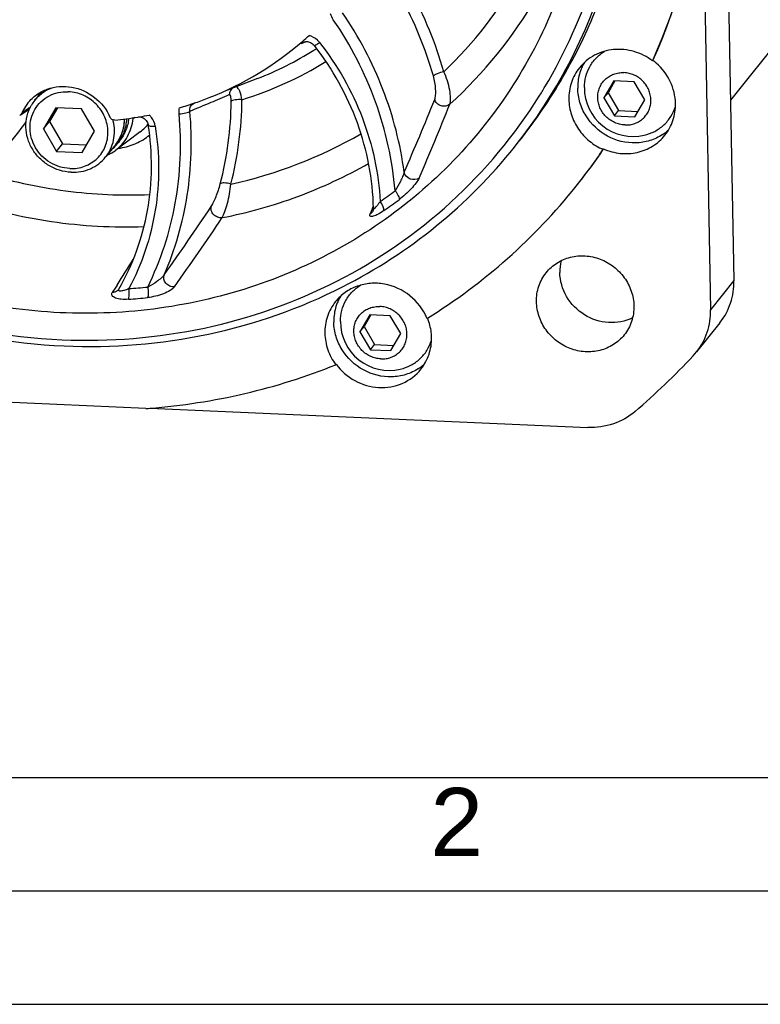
# Model space of a CAD drawing. Header units: millimetres. Extents: x 0 to 420, y 0 to 297.
# Tile 3 of 47: x 145 to 178, y 0 to 43. Entities that reach past the tile are written whole.
import ezdxf

# ---------------------------------------------------------------- set-up
doc = ezdxf.new("R2010")
doc.units = ezdxf.units.MM
doc.header["$LTSCALE"] = 23.1
doc.layers.get('0').update_dxf_attribs({"linetype": 'CONTINUOUS'})
doc.layers.add('COMPONENTS', color=7, linetype='CONTINUOUS')
doc.styles.add('TEXTSTYLE_2', font='arial.ttf')

msp = doc.modelspace()

# ---------------------------------------------------------------- linework, layer by layer
at = {"color": 7, "linetype": 'CONTINUOUS'}
msp.add_line((25, 10), (410, 10), dxfattribs=at)
at = {"color": 2, "linetype": 'CONTINUOUS'}
for p, q in [((20, 5), (415, 5)), ((0, 0), (232.75, 0))]:
    msp.add_line(p, q, dxfattribs=at)
at = {"layer": 'COMPONENTS', "color": 7, "linetype": 'CONTINUOUS'}
for p, q in [((175.72089, 76.7932), (176.57469, 31.90004)), ((192.37664, 59.8304), (176.42335, 39.8573)), ((175.18218, 49.78041), (175.54671, 30.61304)), ((157.60534, 42.40899), (157.60695, 42.40962)), ((172.98818, 41.58052), (172.99917, 41.60506)), ((173.0056, 41.60234), (172.98818, 41.58052)), ((155.57236, 40.80191), (154.26058, 40.28405)), ((171.278, 40.70059), (170.84191, 39.95146)), ((171.32592, 40.69848), (171.02312, 40.17832)), ((172.17943, 40.661), (171.278, 40.70059)), ((172.64477, 39.87229), (172.17943, 40.661)), ((146.06273, 40.22268), (145.76028, 39.84403)), ((170.84191, 39.95146), (171.02312, 40.17832)), ((170.84191, 39.95146), (171.30725, 39.16274)), ((171.02312, 40.17832), (171.48845, 39.3896)), ((146.68904, 39.51629), (146.14393, 38.57988)), ((146.75815, 39.51326), (146.40527, 38.90708)), ((147.81582, 39.46681), (146.68904, 39.51629)), ((152.80572, 39.72644), (152.82022, 39.73142)), ((152.82022, 39.73142), (152.8532, 39.74281)), ((172.20868, 39.12316), (172.64477, 39.87229)), ((145.50315, 39.4418), (145.52553, 39.45483)), ((148.3975, 38.48092), (147.81582, 39.46681)), ((171.30725, 39.16274), (171.48845, 39.3896)), ((171.30725, 39.16274), (172.20868, 39.12316)), ((171.48845, 39.3896), (172.34197, 39.35212)), ((146.14393, 38.57988), (146.40527, 38.90708)), ((146.40527, 38.90708), (146.98695, 37.92119)), ((150.61297, 39.01755), (150.64699, 38.98485)), ((146.14393, 38.57988), (146.7256, 37.59398)), ((147.85238, 37.5445), (148.3975, 38.48092)), ((150.41233, 38.46013), (149.31398, 37.63482)), ((146.7256, 37.59398), (146.98695, 37.92119)), ((146.98695, 37.92119), (148.04462, 37.87474)), ((149.3291, 37.9028), (148.88568, 37.34765)), ((149.40479, 37.93347), (149.51107, 38.06653)), ((146.7256, 37.59398), (147.85238, 37.5445)), ((149.22337, 37.7381), (149.22211, 37.73693)), ((170.82904, 37.69841), (170.81162, 37.67659)), ((160.67258, 34.9926), (160.67232, 34.99196)), ((160.68736, 35.08825), (160.68736, 35.08835)), ((149.4639, 31.51881), (149.46362, 31.51838)), ((149.46584, 31.52188), (149.46391, 31.51879)), ((149.4683, 31.52603), (149.46584, 31.52188)), ((149.46821, 31.5259), (149.46831, 31.52607)), ((160.5281, 30.39124), (160.09201, 29.64211)), ((160.57602, 30.38914), (160.27321, 29.86897)), ((161.42953, 30.35166), (160.5281, 30.39124)), ((161.89487, 29.56295), (161.42953, 30.35166)), ((163.04786, 30.23101), (163.07035, 30.24497)), ((175.95237, 30.04006), (174.92439, 28.75306)), ((160.09201, 29.64211), (160.27321, 29.86897)), ((160.09201, 29.64211), (160.55735, 28.8534)), ((160.27321, 29.86897), (160.73855, 29.08026)), ((161.45878, 28.81381), (161.89487, 29.56295)), ((160.55735, 28.8534), (160.73855, 29.08026)), ((160.73855, 29.08026), (161.59206, 29.04278)), ((160.55735, 28.8534), (161.45878, 28.81381)), ((174.77839, 28.58445), (174.92574, 28.75533)), ((159.04353, 28.21247), (159.0261, 28.19065)), ((150.66286, 26.26085), (144.00434, 26.55325)), ((150.66286, 26.26085), (150.68213, 26.26225)), ((150.83211, 26.276), (170.14023, 25.42812))]:
    msp.add_line(p, q, dxfattribs=at)
at = {"layer": 'COMPONENTS', "color": 9, "linetype": 'CONTINUOUS'}
for p, q in [((157.50729, 42.35107), (157.61223, 42.39153)), ((157.61223, 42.39153), (157.71612, 42.4315)), ((158.18148, 42.12321), (158.17202, 42.11725)), ((150.17161, 39.08296), (150.09101, 39.04651)), ((160.67844, 35.17956), (160.64804, 35.10462)), ((160.6825, 35.18957), (160.67844, 35.17956)), ((160.61252, 35.01726), (160.54017, 34.84)), ((160.64804, 35.10462), (160.61252, 35.01726)), ((160.68782, 35.0824), (160.68737, 35.08825)), ((149.39045, 31.70271), (149.33297, 31.61328)), ((176.57469, 31.90004), (175.54671, 30.61304)), ((149.33297, 31.61328), (149.17929, 31.37534))]:
    msp.add_line(p, q, dxfattribs=at)
at = {"layer": 'COMPONENTS', "color": 7, "linetype": 'CONTINUOUS'}
for points in [[(157.60541, 42.40902), (157.64095, 42.42063), (157.68572, 42.42944), (157.73173, 42.43254)], [(157.73173, 42.43254), (157.77827, 42.43002), (157.82505, 42.42198), (157.87117, 42.40857), (157.91586, 42.39009), (157.95892, 42.36665), (157.99956, 42.33861), (158.03714, 42.30643), (158.07151, 42.27013), (158.08393, 42.25493)], [(145.13483, 39.1973), (145.16771, 39.22168), (145.22849, 39.26518), (145.29238, 39.30896), (145.35955, 39.35308)], [(145.35955, 39.35308), (145.42992, 39.39745), (145.50315, 39.4418)], [(150.39837, 39.11896), (150.40688, 39.1179), (150.45117, 39.1072), (150.49458, 39.09154), (150.53636, 39.07117), (150.57589, 39.04646), (150.61297, 39.01755)], [(150.64699, 38.98485), (150.67741, 38.94886), (150.70408, 38.90972), (150.72646, 38.86799), (150.74416, 38.82429), (150.75695, 38.77883), (150.7615, 38.75485)], [(160.68737, 35.08844), (160.68741, 35.07711), (160.68593, 35.0516), (160.68291, 35.03019), (160.67913, 35.01298), (160.6754, 35.00034), (160.67258, 34.9926)]]:
    msp.add_lwpolyline(points, dxfattribs=at)
for centre, radius, start, end in [((148.85908, 52.38103), 26.43606, 335.94434, 354.306955), ((148.87824, 52.40248), 26.43431, 335.885262, 354.307372), ((148.34061, 53.14685), 14.1269, 310.788317, 312.297907), ((148.16995, 53.36487), 14.40347, 291.479516, 310.735729), ((159.90206, 40.34384), 3.12472, 139.451911, 140.03114), ((171.82659, 40.44097), 2.13529, 152.685136, 158.486964), ((171.81233, 40.44814), 2.11932, 149.799847, 152.68052), ((171.46446, 39.56327), 2.55595, 48.672666, 52.91776), ((148.88119, 51.98822), 22.5463, 327.95494, 329.187999), ((172.1321, 40.39859), 2.15087, 179.664761, 283.103461), ((147.78066, 39.50375), 1.95328, 160.622724, 164.7638), ((147.62722, 39.35529), 1.80386, 151.694986, 153.48532), ((147.99914, 53.74922), 14.82368, 289.114233, 291.549888), ((146.9542, 38.538), 1.90796, 141.425427, 152.540692), ((147.14009, 38.74305), 1.76526, 149.792751, 150.541598), ((147.13654, 38.74513), 1.76116, 141.393773, 149.79298), ((147.97338, 53.82378), 14.90257, 286.263499, 288.920893), ((145.02482, 39.34387), 0.18327, 293.444185, 306.891613), ((146.95835, 38.53569), 1.9127, 152.536556, 157.340324), ((147.85974, 54.34265), 15.43438, 275.309057, 279.122311), ((150.46364, 39.01409), 0.37404, 171.193776, 175.028495), ((147.87607, 54.23312), 15.32364, 279.126941, 279.4745), ((147.88454, 54.18347), 15.27327, 279.473826, 281.035482), ((147.29255, 38.46231), 1.9834, 13.44175, 15.274627), ((172.24408, 40.1064), 2.13053, 303.680096, 309.44399), ((172.25464, 40.09285), 2.11335, 309.456331, 313.271209), ((148.00284, 39.0534), 1.79435, 312.859667, 321.381221), ((148.10432, 39.25423), 2.02169, 294.431031, 295.877881), ((148.11619, 39.23107), 1.99567, 295.86167, 306.880255), ((147.99739, 39.05925), 1.80234, 309.290602, 312.805703), ((149.56246, 52.07599), 25.66845, 321.382741, 325.876657), ((149.58339, 52.096), 25.66453, 321.375414, 325.875593), ((149.46603, 52.16856), 25.80157, 301.820984, 321.355764), ((170.94802, 32.29512), 2.04939, 166.452346, 181.104507), ((161.07669, 30.13162), 2.13529, 152.685136, 158.486964), ((161.06257, 30.13872), 2.11949, 149.889864, 152.680456), ((161.3822, 30.08924), 2.15087, 179.664761, 283.103461), ((160.81457, 29.30039), 2.41943, 22.621751, 22.914279), ((161.50472, 29.78352), 2.11338, 309.456354, 313.296567), ((150.3392, 51.50805), 33.5077, 310.770283, 316.832817), ((161.49417, 29.79706), 2.13053, 303.680096, 309.44399), ((148.62478, 54.51912), 28.33166, 274.164279, 274.469161)]:
    msp.add_arc(centre, radius, start, end, dxfattribs=at)
at = {"layer": 'COMPONENTS', "color": 9, "linetype": 'CONTINUOUS'}
for centre, radius, start, end in [((150.63666, 54.88114), 19.04482, 313.673572, 330.151636), ((147.53195, 36.4337), 16.42019, 15.850875, 29.070296), ((147.60231, 36.51067), 16.82551, 15.850877, 29.070295), ((150.53759, 54.51714), 20.0769, 312.299079, 329.785883), ((149.9004, 55.26304), 15.53162, 301.719914, 302.17899), ((149.81919, 55.39954), 15.69044, 291.510218, 301.710098), ((149.987, 55.60714), 16.48358, 287.312503, 301.474604), ((22.75946, 350.9353), 337.54142, 292.7942726, 292.942479), ((148.62284, 34.95713), 5.51339, 124.211801, 125.045218), ((148.76386, 34.75007), 5.76392, 123.657358, 124.213789), ((-10.60079, 430.27054), 423.60526, 292.6598915, 292.7967807), ((139.51461, 39.91402), 14.90304, 345.426603, 359.530929), ((139.62184, 39.99535), 15.27091, 345.426605, 359.530928), ((42.19752, 88.83962), 130.70522, 336.4763371, 338.0001591), ((43.11341, 88.00528), 130.23845, 336.6651267, 338.2135053), ((147.98802, 35.82413), 4.43872, 126.872315, 129.022577), ((148.36502, 35.32244), 5.06627, 125.03036, 126.878581), ((133.37452, 47.25258), 14.62726, 313.576834, 325.170836), ((149.04451, 40.28045), 2.27694, 306.921824, 313.517288), ((149.05842, 40.26556), 2.25657, 313.521636, 318.55216), ((147.94887, 39.00397), 1.76573, 330.659988, 332.632445), ((147.94781, 39.00451), 1.76692, 332.632639, 333.687392), ((147.9414, 39.00765), 1.77406, 333.688447, 336.097099), ((147.93688, 39.00968), 1.77902, 336.096163, 336.380857), ((150.16207, 55.64628), 19.94905, 282.269447, 300.002865), ((147.95789, 38.99813), 1.75498, 321.382311, 324.179923), ((147.95619, 38.99932), 1.75705, 324.180726, 325.719877), ((147.95345, 39.00118), 1.76037, 325.719971, 327.470186), ((147.95122, 39.0026), 1.76301, 327.470202, 329.169894), ((147.94978, 39.00346), 1.76469, 329.169884, 330.659909), ((149.0812, 40.55437), 2.84939, 277.264108, 279.217538), ((148.94913, 52.71081), 21.09538, 304.78891, 306.988773), ((61.7689, 96.11808), 110.16652, 324.5059633, 326.4079235), ((148.8876, 52.62192), 21.48248, 304.799005, 306.998868), ((160.36707, 35.12817), 0.33617, 300.99358, 314.345388), ((160.391, 35.10667), 0.30381, 335.578209, 337.815488), ((62.831, 95.31405), 109.51219, 324.4389047, 326.3754565), ((74.63437, 79.68367), 88.82929, 327.3062891, 328.1648975), ((149.61673, 31.44018), 0.17148, 150.009257, 152.994934), ((148.33174, 54.47931), 22.9909, 273.932317, 276.009705), ((148.28194, 54.42936), 23.41014, 273.931618, 276.009005)]:
    msp.add_arc(centre, radius, start, end, dxfattribs=at)
at = {"layer": 'COMPONENTS', "color": 7, "linetype": 'CONTINUOUS'}
for points, knots in [([(167.11805, 38.0534), (167.82486, 38.93828), (169.11024, 40.81895), (170.6009, 43.8982), (171.62818, 47.1801), (172.3561, 51.74927), (172.01478, 57.6585), (170.05469, 63.28776), (167.62167, 67.39837), (165.3843, 70.24351), (162.7866, 72.77847), (158.92141, 75.67263), (153.46277, 78.2929), (148.6995, 79.16635), (146.32822, 79.27048)], [0, 0, 0, 0, 0.06012231, 0.12040391, 0.18099061, 0.24200269, 0.36529675, 0.49078626, 0.55436691, 0.61826967, 0.68235987, 0.74648928, 0.87399368, 1, 1, 1, 1]), ([(168.24514, 40.43949), (169.14607, 41.95009), (170.6047, 45.2111), (171.61612, 50.49315), (171.42001, 55.93428), (170.02851, 61.26978), (167.51319, 66.24695), (163.99512, 70.6309), (159.64531, 74.21431), (156.31052, 75.96461), (154.578, 76.65509)], [0, 0, 0, 0, 0.12043594, 0.24202125, 0.36521555, 0.49016163, 0.61667122, 0.74427054, 0.87229316, 1, 1, 1, 1]), ([(128.21729, 71.79387), (127.38849, 70.97035), (125.85612, 69.19015), (124.00041, 66.19341), (122.6259, 62.93347), (121.76245, 59.48163), (121.42825, 55.9111), (121.6959, 51.08235), (123.37963, 45.125), (127.33467, 38.78073), (132.89823, 33.71066), (139.60109, 30.33719), (144.51935, 29.4007), (146.96654, 29.29324)], [0, 0, 0, 0, 0.06023941, 0.12052603, 0.18103206, 0.24190947, 0.30327636, 0.36520696, 0.49048617, 0.61770932, 0.74587844, 0.87370475, 1, 1, 1, 1]), ([(166.90052, 37.7811), (167.81299, 38.92348), (169.42525, 41.39618), (171.09497, 45.50633), (171.96907, 49.89131), (172.01937, 54.40611), (171.24662, 58.9046), (169.67711, 63.24197), (167.36389, 67.27792), (165.37707, 69.67987), (164.28878, 70.79023)], [0, 0, 0, 0, 0.12132831, 0.24318624, 0.36602932, 0.49017773, 0.61577674, 0.74278376, 0.87097967, 1, 1, 1, 1]), ([(126.27087, 70.23455), (125.56408, 69.34966), (124.27875, 67.46897), (122.78815, 64.38971), (121.76093, 61.10781), (121.03308, 56.53865), (121.37447, 50.62945), (123.33463, 45.00022), (125.76769, 40.88965), (128.00509, 38.04455), (130.6028, 35.50963), (134.46801, 32.61553), (139.92661, 29.99538), (144.68978, 29.12197), (147.06097, 29.01784)], [0, 0, 0, 0, 0.0601225, 0.1204043, 0.18099117, 0.24200345, 0.36529804, 0.49078817, 0.55436919, 0.61827225, 0.68236257, 0.74649227, 0.87399745, 1, 1, 1, 1]), ([(170.01414, 48.95433), (169.7965, 47.54378), (169.09098, 44.76667), (167.24704, 40.90067), (164.68432, 37.48187), (161.49278, 34.632), (157.78437, 32.44958), (153.6891, 31.00932), (149.34945, 30.35919), (144.91521, 30.51962), (140.53838, 31.48333), (136.36826, 33.21596), (132.54671, 35.65761), (129.20377, 38.72487), (126.45349, 42.31327), (124.39033, 46.30143), (123.08563, 50.55166), (122.7506, 53.48536), (122.72288, 54.94282)], [0, 0, 0, 0, 0.06104295, 0.12164474, 0.18205972, 0.24257387, 0.30345746, 0.36492614, 0.42711095, 0.49004246, 0.55364992, 0.61777377, 0.68218842, 0.74663173, 0.81083789, 0.87457161, 0.93765365, 1, 1, 1, 1]), ([(160.68736, 35.08822), (160.66076, 36.36241), (160.16711, 38.94296), (158.88499, 41.23075), (158.08393, 42.25492)], [0, 0, 0, 0, 0.49499363, 1, 1, 1, 1]), ([(172.98818, 41.58052), (172.74436, 41.76476), (172.18979, 42.04565), (171.27478, 42.13825), (170.4067, 41.88638), (169.9436, 41.50414), (169.76388, 41.27917)], [0, 0, 0, 0, 0.25745752, 0.51048076, 0.75741396, 1, 1, 1, 1]), ([(169.98127, 40.41117), (169.9822, 40.57094), (170.0229, 40.88991), (170.20041, 41.33572), (170.48362, 41.72045), (170.73171, 41.9206), (170.86579, 42.00338)], [0, 0, 0, 0, 0.25262544, 0.50236281, 0.75084145, 1, 1, 1, 1]), ([(169.76388, 41.27917), (169.60954, 41.08598), (169.36607, 40.63812), (169.29206, 40.13449), (169.29682, 39.88384)], [0, 0, 0, 0, 0.49656125, 1, 1, 1, 1]), ([(173.9982, 39.69996), (173.99188, 40.03232), (173.82834, 40.70801), (173.40739, 41.25838), (173.15231, 41.48266)], [0, 0, 0, 0, 0.49461441, 1, 1, 1, 1]), ([(169.84006, 41.224), (169.7609, 41.02321), (169.69588, 40.73604), (169.68746, 40.44741), (169.68885, 40.37464)], [0, 0, 0, 0, 0.74783628, 1, 1, 1, 1]), ([(171.76528, 38.75849), (171.68831, 38.76187), (171.5339, 38.78374), (171.31209, 38.85954), (171.10678, 38.97558), (170.92586, 39.12742), (170.77619, 39.30929), (170.66347, 39.51433), (170.59207, 39.73476), (170.56483, 39.96219), (170.58291, 40.18792), (170.64576, 40.40321), (170.75101, 40.59965), (170.89463, 40.76957), (171.07098, 40.90631), (171.27315, 41.00458), (171.49315, 41.06071), (171.64536, 41.0686), (171.72141, 41.06526)], [0, 0, 0, 0, 0.06338343, 0.12738595, 0.191785, 0.2562935, 0.32061369, 0.38447254, 0.44766276, 0.51007396, 0.57171253, 0.63270483, 0.69328096, 0.75373955, 0.81439846, 0.8755437, 0.93737723, 1, 1, 1, 1]), ([(171.76528, 38.75849), (171.84132, 38.75515), (171.99353, 38.76304), (172.21353, 38.81916), (172.41571, 38.91744), (172.59205, 39.05418), (172.73567, 39.22409), (172.84093, 39.42054), (172.90377, 39.63583), (172.92185, 39.86155), (172.89461, 40.08899), (172.82321, 40.30942), (172.7105, 40.51445), (172.56082, 40.69633), (172.3799, 40.84817), (172.17459, 40.96421), (171.95278, 41.04001), (171.79837, 41.06188), (171.72141, 41.06526)], [0, 0, 0, 0, 0.06262277, 0.1244563, 0.18560154, 0.24626045, 0.30671904, 0.36729517, 0.42828747, 0.48992604, 0.55233724, 0.61552746, 0.67938631, 0.7437065, 0.808215, 0.87261405, 0.93661657, 1, 1, 1, 1]), ([(145.46256, 39.72767), (145.57189, 39.8646), (145.83144, 40.11022), (146.30798, 40.35927), (146.84085, 40.47435), (147.57765, 40.44036), (148.45346, 40.04872), (148.92856, 39.43985), (149.07698, 39.10202)], [0, 0, 0, 0, 0.12070604, 0.24248474, 0.36608248, 0.49176085, 0.74580278, 1, 1, 1, 1]), ([(145.76028, 39.84402), (145.85949, 39.96822), (146.09392, 40.19145), (146.37948, 40.34353), (146.52955, 40.39986)], [0, 0, 0, 0, 0.49788786, 1, 1, 1, 1]), ([(173.42557, 38.33349), (173.25333, 38.21868), (172.86991, 38.03701), (172.02728, 37.89936), (170.93684, 38.17039), (170.11999, 38.94514), (169.76158, 39.73497), (169.69287, 40.16296), (169.68885, 40.37464)], [0, 0, 0, 0, 0.12147746, 0.24494937, 0.49572245, 0.74942934, 0.87575116, 1, 1, 1, 1]), ([(145.76721, 39.44141), (145.83941, 39.56546), (146.01997, 39.79513), (146.37629, 40.05164), (146.79309, 40.20375), (147.09031, 40.22854), (147.23854, 40.22203)], [0, 0, 0, 0, 0.24662111, 0.49432672, 0.74507478, 1, 1, 1, 1]), ([(146.96654, 29.29324), (149.06096, 29.20126), (153.25982, 29.53616), (159.17167, 31.61588), (164.27545, 35.13759), (166.91619, 38.30662), (167.99213, 40.02547)], [0, 0, 0, 0, 0.25487266, 0.5056979, 0.753469, 1, 1, 1, 1]), ([(147.30288, 36.83877), (147.41441, 36.83387), (147.63765, 36.84544), (147.96032, 36.92776), (148.25685, 37.0719), (148.51548, 37.27245), (148.72612, 37.52165), (148.8805, 37.80978), (148.97267, 38.12553), (148.99919, 38.45659), (148.95924, 38.79017), (148.85452, 39.11346), (148.68921, 39.41418), (148.46968, 39.68094), (148.20434, 39.90363), (147.90321, 40.07382), (147.57789, 40.18499), (147.35143, 40.21707), (147.23854, 40.22203)], [0, 0, 0, 0, 0.06262277, 0.1244563, 0.18560154, 0.24626045, 0.30671904, 0.36729517, 0.42828747, 0.48992604, 0.55233724, 0.61552746, 0.67938631, 0.7437065, 0.808215, 0.87261405, 0.93661657, 1, 1, 1, 1]), ([(147.35954, 36.67353), (147.1894, 36.681), (146.84768, 36.74046), (146.37253, 36.953), (145.96077, 37.27519), (145.63998, 37.6858), (145.43145, 38.15786), (145.34975, 38.6604), (145.40089, 39.15941), (145.52289, 39.46927), (145.60305, 39.6112)], [0, 0, 0, 0, 0.12574328, 0.2529285, 0.38067706, 0.50795077, 0.63383322, 0.75775413, 0.87964936, 1, 1, 1, 1]), ([(169.29682, 39.88384), (169.3012, 39.65348), (169.38165, 39.18746), (169.69869, 38.55109), (170.18364, 38.02242), (170.59408, 37.77094), (170.81162, 37.67659)], [0, 0, 0, 0, 0.24539401, 0.49508839, 0.74745273, 1, 1, 1, 1]), ([(172.61974, 38.30373), (172.78013, 38.34107), (173.0913, 38.45588), (173.49595, 38.74089), (173.81099, 39.11999), (173.94756, 39.41932), (173.99543, 39.5747)], [0, 0, 0, 0, 0.25256255, 0.50219727, 0.75065523, 1, 1, 1, 1]), ([(173.53115, 38.30462), (173.68549, 38.49782), (173.92895, 38.94568), (174.00297, 39.44931), (173.9982, 39.69996)], [0, 0, 0, 0, 0.49656177, 1, 1, 1, 1]), ([(147.30288, 36.83877), (147.15228, 36.84538), (146.84979, 36.89825), (146.42957, 37.08732), (146.06609, 37.37382), (145.78399, 37.73866), (145.60221, 38.15762), (145.53363, 38.60287), (145.58338, 39.04392), (145.69466, 39.31677), (145.76721, 39.44141)], [0, 0, 0, 0, 0.12577859, 0.25300355, 0.38078316, 0.50806716, 0.63393328, 0.75781653, 0.87966988, 1, 1, 1, 1]), ([(149.28785, 38.97449), (149.24516, 38.97052), (149.15484, 38.99261), (149.09442, 39.06234), (149.07698, 39.10202)], [0, 0, 0, 0, 0.4972266, 1, 1, 1, 1]), ([(148.88568, 37.34765), (148.97106, 37.45454), (149.11769, 37.69005), (149.25032, 38.08567), (149.29044, 38.50529), (149.25443, 38.78605), (149.22162, 38.92336)], [0, 0, 0, 0, 0.24653692, 0.49464434, 0.74557051, 1, 1, 1, 1]), ([(149.31388, 37.63475), (149.53253, 37.79905), (149.90618, 38.22732), (150.06711, 38.7717), (150.09101, 39.04651)], [0, 0, 0, 0, 0.49786836, 1, 1, 1, 1]), ([(149.3291, 37.9028), (149.45345, 38.05849), (149.65149, 38.41679), (149.71965, 38.81995), (149.7213, 39.02137)], [0, 0, 0, 0, 0.49728112, 1, 1, 1, 1]), ([(149.80117, 39.03085), (149.79849, 38.93105), (149.77754, 38.7323), (149.6993, 38.44421), (149.57623, 38.17411), (149.46602, 38.01014), (149.4048, 37.93348)], [0, 0, 0, 0, 0.25252074, 0.50295681, 0.75187762, 1, 1, 1, 1]), ([(149.46822, 31.52592), (150.08349, 32.59127), (150.95012, 34.98017), (150.9582, 37.51664), (150.7615, 38.75483)], [0, 0, 0, 0, 0.49527562, 1, 1, 1, 1]), ([(149.90047, 39.04425), (149.89244, 38.95498), (149.86374, 38.77793), (149.78308, 38.52223), (149.66652, 38.2822), (149.56621, 38.13557), (149.51108, 38.06655)], [0, 0, 0, 0, 0.25208949, 0.50244163, 0.75154627, 1, 1, 1, 1]), ([(170.82904, 37.69841), (171.0619, 37.59742), (171.55711, 37.46631), (172.3154, 37.50864), (173.00891, 37.78745), (173.38074, 38.11635), (173.53115, 38.30462)], [0, 0, 0, 0, 0.25690733, 0.50898996, 0.75608916, 1, 1, 1, 1]), ([(159.32506, 31.62285), (160.78753, 32.36684), (163.55725, 34.16191), (165.88198, 36.50592), (166.90052, 37.7811)], [0, 0, 0, 0, 0.50134677, 1, 1, 1, 1]), ([(147.35954, 36.67353), (147.50608, 36.6671), (147.79961, 36.6867), (148.21835, 36.81492), (148.59144, 37.03518), (148.79713, 37.2368), (148.88568, 37.34765)], [0, 0, 0, 0, 0.25467766, 0.5056648, 0.75367546, 1, 1, 1, 1]), ([(168.29896, 32.24739), (168.43162, 32.41347), (168.75696, 32.70519), (169.36236, 32.96256), (170.02845, 33.0201), (170.69117, 32.87384), (171.28914, 32.53928), (171.76713, 32.04761), (172.08076, 31.44497), (172.16048, 30.99993), (172.16467, 30.78007)], [0, 0, 0, 0, 0.12033636, 0.24213562, 0.36628352, 0.49276636, 0.62072204, 0.74877952, 0.87551053, 1, 1, 1, 1]), ([(167.87104, 30.96861), (167.86667, 31.19833), (167.93448, 31.65986), (168.15754, 32.07033), (168.29896, 32.24739)], [0, 0, 0, 0, 0.5034461, 1, 1, 1, 1]), ([(172.10792, 30.25925), (171.78482, 30.09853), (171.02563, 29.95338), (169.93308, 30.31589), (169.12364, 31.14053), (168.90599, 31.88897), (168.89901, 32.25561)], [0, 0, 0, 0, 0.24476768, 0.49706508, 0.75127105, 1, 1, 1, 1]), ([(163.04307, 30.2424), (162.88244, 30.62242), (162.35885, 31.31021), (161.38246, 31.7569), (160.55818, 31.80026), (159.96121, 31.67437), (159.42705, 31.3974), (159.13626, 31.1229), (159.01392, 30.96975)], [0, 0, 0, 0, 0.25406624, 0.50814177, 0.63386649, 0.75749787, 0.87928621, 1, 1, 1, 1]), ([(159.23137, 30.10183), (159.2323, 30.26215), (159.27328, 30.58224), (159.45201, 31.02939), (159.73711, 31.41485), (159.98673, 31.61494), (160.12159, 31.69754)], [0, 0, 0, 0, 0.25261925, 0.50234522, 0.75082123, 1, 1, 1, 1]), ([(175.95396, 30.04214), (176.15912, 30.29964), (176.48278, 30.89601), (176.58103, 31.56643), (176.57469, 31.90004)], [0, 0, 0, 0, 0.49666338, 1, 1, 1, 1]), ([(147.06097, 29.01784), (149.18278, 28.92467), (153.43408, 29.26135), (157.46206, 30.67511), (159.32506, 31.62285)], [0, 0, 0, 0, 0.50399292, 1, 1, 1, 1]), ([(159.01392, 30.96975), (158.85959, 30.77656), (158.61616, 30.32872), (158.54215, 29.82513), (158.54692, 29.57449)], [0, 0, 0, 0, 0.49655824, 1, 1, 1, 1]), ([(159.09016, 30.91466), (159.011, 30.71386), (158.94597, 30.4267), (158.93756, 30.13806), (158.93894, 30.0653)], [0, 0, 0, 0, 0.74783628, 1, 1, 1, 1]), ([(171.73674, 29.5013), (171.60408, 29.33521), (171.27875, 29.0435), (170.67335, 28.78612), (170.00726, 28.72858), (169.34454, 28.87484), (168.74657, 29.2094), (168.26857, 29.70107), (167.95495, 30.30371), (167.87522, 30.74875), (167.87104, 30.96861)], [0, 0, 0, 0, 0.12033636, 0.24213562, 0.36628352, 0.49276636, 0.62072204, 0.74877952, 0.87551053, 1, 1, 1, 1]), ([(161.01537, 28.44915), (160.93841, 28.45253), (160.784, 28.4744), (160.56219, 28.5502), (160.35688, 28.66623), (160.17596, 28.81807), (160.02628, 28.99995), (159.91357, 29.20499), (159.84217, 29.42541), (159.81493, 29.65285), (159.83301, 29.87857), (159.89585, 30.09386), (160.00111, 30.29031), (160.14473, 30.46022), (160.32107, 30.59696), (160.52325, 30.69524), (160.74325, 30.75136), (160.89546, 30.75925), (160.9715, 30.75591)], [0, 0, 0, 0, 0.06338343, 0.12738595, 0.191785, 0.2562935, 0.32061369, 0.38447254, 0.44766276, 0.51007396, 0.57171253, 0.63270483, 0.69328096, 0.75373955, 0.81439846, 0.8755437, 0.93737723, 1, 1, 1, 1]), ([(161.01537, 28.44915), (161.09142, 28.44581), (161.24363, 28.45369), (161.46363, 28.50982), (161.6658, 28.6081), (161.84215, 28.74484), (161.98577, 28.91475), (162.09102, 29.1112), (162.15387, 29.32648), (162.17195, 29.55221), (162.14471, 29.77964), (162.07331, 30.00007), (161.96059, 30.20511), (161.81092, 30.38699), (161.63, 30.53883), (161.42469, 30.65486), (161.20288, 30.73066), (161.04847, 30.75253), (160.9715, 30.75591)], [0, 0, 0, 0, 0.06262277, 0.1244563, 0.18560154, 0.24626045, 0.30671904, 0.36729517, 0.42828747, 0.48992604, 0.55233724, 0.61552746, 0.67938631, 0.7437065, 0.808215, 0.87261405, 0.93661657, 1, 1, 1, 1]), ([(172.16467, 30.78007), (172.16903, 30.55036), (172.10123, 30.08882), (171.87817, 29.67836), (171.73674, 29.5013)], [0, 0, 0, 0, 0.5034461, 1, 1, 1, 1]), ([(174.92598, 28.75514), (175.13115, 29.01264), (175.45481, 29.60901), (175.55306, 30.27944), (175.54671, 30.61304)], [0, 0, 0, 0, 0.49666338, 1, 1, 1, 1]), ([(162.67567, 28.02415), (162.50343, 27.90933), (162.12, 27.72767), (161.27738, 27.59002), (160.18693, 27.86105), (159.37009, 28.63579), (159.01167, 29.42563), (158.94297, 29.85361), (158.93894, 30.0653)], [0, 0, 0, 0, 0.12147746, 0.24494937, 0.49572245, 0.74942934, 0.87575116, 1, 1, 1, 1]), ([(163.2483, 29.39062), (163.24693, 29.46259), (163.22771, 29.75225), (163.15341, 30.0379), (163.0707, 30.23971)], [0, 0, 0, 0, 0.24815411, 1, 1, 1, 1]), ([(158.54692, 29.57449), (158.55157, 29.32979), (158.64172, 28.83461), (158.87794, 28.39109), (159.0261, 28.19065)], [0, 0, 0, 0, 0.49543348, 1, 1, 1, 1]), ([(161.86983, 27.99438), (162.03019, 28.03171), (162.34127, 28.14648), (162.74584, 28.43136), (163.06086, 28.8103), (163.19747, 29.1095), (163.24536, 29.26483)], [0, 0, 0, 0, 0.25256314, 0.50219885, 0.750657, 1, 1, 1, 1]), ([(162.7813, 27.99536), (162.93563, 28.18855), (163.17906, 28.63639), (163.25307, 29.13998), (163.2483, 29.39062)], [0, 0, 0, 0, 0.49655834, 1, 1, 1, 1]), ([(159.04353, 28.21247), (159.2612, 27.918), (159.83032, 27.42091), (160.90082, 27.10714), (161.98406, 27.28487), (162.56632, 27.72624), (162.7813, 27.99536)], [0, 0, 0, 0, 0.2567977, 0.51105284, 0.75844667, 1, 1, 1, 1]), ([(150.83246, 26.2736), (152.24146, 26.38372), (155.03395, 26.81341), (157.72842, 27.66545), (159.0261, 28.19065)], [0, 0, 0, 0, 0.50237391, 1, 1, 1, 1]), ([(172.22066, 26.13154), (171.94142, 25.89075), (171.27438, 25.51279), (170.51649, 25.4116), (170.14023, 25.42812)], [0, 0, 0, 0, 0.49469851, 1, 1, 1, 1])]:
    msp.add_open_spline(points, degree=3, knots=knots, dxfattribs=at)
at = {"layer": 'COMPONENTS', "color": 9, "linetype": 'CONTINUOUS'}
for points in [[(158.91803, 43.39736), (158.86534, 43.47424), (158.82426, 43.5608), (158.7997, 43.65071)], [(157.50729, 42.35106), (157.53632, 42.37552), (157.56998, 42.39518), (157.60534, 42.40899)], [(152.12438, 39.24773), (152.11618, 39.33762), (152.12328, 39.43045), (152.14692, 39.51756)], [(160.66763, 34.98106), (160.65192, 34.94645), (160.62919, 34.91437), (160.60204, 34.88776)], [(149.46362, 31.51838), (149.43963, 31.48126), (149.40626, 31.44905), (149.36862, 31.42587)]]:
    msp.add_open_spline(points, degree=3, dxfattribs=at)
for points, knots in [([(162.04052, 36.67154), (161.87669, 37.91771), (161.23851, 40.3949), (160.04168, 42.65363), (159.32156, 43.70451)], [0, 0, 0, 0, 0.49663366, 1, 1, 1, 1]), ([(161.64134, 35.86081), (161.52734, 37.19251), (160.93604, 39.85606), (159.68504, 42.27805), (158.91803, 43.39736)], [0, 0, 0, 0, 0.49622656, 1, 1, 1, 1]), ([(158.31212, 42.39204), (158.28307, 42.42919), (158.1562, 42.56721), (157.98341, 42.66293), (157.84781, 42.6978)], [0, 0, 0, 0, 0.25194331, 1, 1, 1, 1]), ([(158.08395, 42.25494), (158.08536, 42.25308), (158.09433, 42.25371), (158.11649, 42.26289), (158.16285, 42.28894), (158.23075, 42.33394), (158.28313, 42.3712), (158.31192, 42.39232)], [0, 0, 0, 0, 0.02608575, 0.08133378, 0.28539802, 0.60136095, 1, 1, 1, 1]), ([(158.31212, 42.39204), (159.09789, 41.38742), (160.37115, 39.15388), (160.91669, 36.63743), (160.98519, 35.38603)], [0, 0, 0, 0, 0.50438007, 1, 1, 1, 1]), ([(163.78804, 41.10629), (163.69034, 41.08509), (163.55431, 41.04486), (163.40338, 40.97515), (163.34525, 40.93866), (163.32778, 40.91862)], [0, 0, 0, 0, 0.59861729, 0.84076878, 1, 1, 1, 1]), ([(163.38542, 39.87692), (163.41001, 39.93774), (163.43298, 40.09186), (163.43213, 40.44275), (163.38188, 40.72777), (163.32778, 40.91862)], [0, 0, 0, 0, 0.18666846, 0.43553377, 1, 1, 1, 1]), ([(164.04936, 39.66742), (164.07895, 39.75094), (164.09313, 39.96506), (164.05266, 40.31171), (163.95122, 40.70682), (163.84851, 40.97388), (163.78804, 41.10629)], [0, 0, 0, 0, 0.17901496, 0.42319854, 0.70590484, 1, 1, 1, 1]), ([(154.89224, 39.87033), (154.8702, 39.99759), (154.82904, 40.17167), (154.74086, 40.36041), (154.69039, 40.42575), (154.66321, 40.44346)], [0, 0, 0, 0, 0.61835942, 0.84466622, 1, 1, 1, 1]), ([(154.44487, 40.35772), (154.39486, 40.3062), (154.34729, 40.21475), (154.33607, 40.11897), (154.3354, 40.09453)], [0, 0, 0, 0, 0.74602897, 1, 1, 1, 1]), ([(154.41716, 39.79202), (154.41756, 39.83481), (154.41611, 39.89524), (154.4057, 39.97397), (154.39554, 40.03151), (154.36434, 40.10683), (154.3354, 40.09453)], [0, 0, 0, 0, 0.39434451, 0.5644116, 0.71020827, 1, 1, 1, 1]), ([(152.59744, 39.3642), (152.58773, 39.43363), (152.60795, 39.58345), (152.71803, 39.68949), (152.78159, 39.72046)], [0, 0, 0, 0, 0.49791012, 1, 1, 1, 1]), ([(154.89224, 39.87033), (154.79338, 39.8774), (154.65299, 39.87418), (154.49513, 39.83853), (154.43403, 39.8108), (154.41716, 39.79202)], [0, 0, 0, 0, 0.60764064, 0.84520929, 1, 1, 1, 1]), ([(164.04931, 39.66747), (164.00047, 39.62611), (163.87157, 39.57099), (163.66371, 39.58998), (163.48176, 39.69493), (163.40439, 39.81405), (163.38542, 39.87692)], [0, 0, 0, 0, 0.23915954, 0.49539278, 0.75458728, 1, 1, 1, 1]), ([(150.73882, 31.61476), (151.02482, 32.19595), (151.51873, 33.40344), (152.16061, 35.94282), (152.24373, 37.93872), (152.12438, 39.24773)], [0, 0, 0, 0, 0.24783263, 0.49708307, 1, 1, 1, 1]), ([(151.06952, 38.7082), (151.04783, 38.84474), (150.96855, 39.02401), (150.84274, 39.16062), (150.8081, 39.19262)], [0, 0, 0, 0, 0.74567328, 1, 1, 1, 1]), ([(151.46383, 32.15339), (151.94868, 33.27075), (152.63705, 35.65572), (152.70951, 38.135), (152.59744, 39.36421)], [0, 0, 0, 0, 0.49667844, 1, 1, 1, 1]), ([(152.12485, 39.24775), (152.22413, 39.25043), (152.36402, 39.26658), (152.52015, 39.31427), (152.58034, 39.34499), (152.59744, 39.3642)], [0, 0, 0, 0, 0.60428195, 0.84353176, 1, 1, 1, 1]), ([(149.56686, 38.29691), (149.61627, 38.40989), (149.69207, 38.64798), (149.71782, 38.89641), (149.71837, 39.02098)], [0, 0, 0, 0, 0.49745422, 1, 1, 1, 1]), ([(151.06952, 38.7082), (151.2635, 37.48713), (151.27387, 34.98859), (150.48008, 32.61514), (149.90841, 31.54254)], [0, 0, 0, 0, 0.50427106, 1, 1, 1, 1]), ([(150.76155, 38.75484), (150.76351, 38.74237), (150.79675, 38.71797), (150.90016, 38.69985), (150.9975, 38.70183), (151.06948, 38.70853)], [0, 0, 0, 0, 0.11751393, 0.32712469, 1, 1, 1, 1]), ([(149.53762, 37.74177), (149.77209, 37.77982), (150.23048, 37.91471), (150.63838, 38.16436), (150.82016, 38.31233)], [0, 0, 0, 0, 0.50332631, 1, 1, 1, 1]), ([(154.02006, 34.67186), (155.15488, 34.89336), (157.38291, 35.51622), (159.47948, 36.49552), (160.4736, 37.06538)], [0, 0, 0, 0, 0.50225412, 1, 1, 1, 1]), ([(143.45748, 36.65586), (144.65215, 36.28734), (147.09529, 35.7514), (149.59471, 35.63885), (150.83132, 35.69146)], [0, 0, 0, 0, 0.50250935, 1, 1, 1, 1]), ([(162.04053, 36.6714), (162.02354, 36.60624), (161.96826, 36.47087), (161.84054, 36.19814), (161.72562, 35.99341), (161.64229, 35.86156)], [0, 0, 0, 0, 0.22339408, 0.48259779, 1, 1, 1, 1]), ([(162.69888, 36.41701), (162.59452, 36.33732), (162.28053, 36.31258), (162.06706, 36.5413), (162.04052, 36.67143)], [0, 0, 0, 0, 0.49715306, 1, 1, 1, 1]), ([(153.53737, 35.16555), (153.57601, 35.22369), (153.65119, 35.36667), (153.7958, 35.69585), (153.88809, 35.97185), (153.93817, 36.16412)], [0, 0, 0, 0, 0.19410699, 0.44756206, 1, 1, 1, 1]), ([(154.40143, 36.15289), (154.30804, 36.18187), (154.17271, 36.20874), (154.01597, 36.20249), (153.95422, 36.18166), (153.93817, 36.16412)], [0, 0, 0, 0, 0.61730912, 0.84987302, 1, 1, 1, 1]), ([(154.02006, 34.67186), (154.06847, 34.75537), (154.15415, 34.96471), (154.30214, 35.45478), (154.3749, 35.86674), (154.40143, 36.15289)], [0, 0, 0, 0, 0.18846837, 0.43887796, 1, 1, 1, 1]), ([(162.69906, 36.41726), (162.66536, 36.33913), (162.55141, 36.17595), (162.34553, 35.93525), (162.09416, 35.68975), (161.91041, 35.53628), (161.81573, 35.46499)], [0, 0, 0, 0, 0.19524722, 0.45126866, 0.72802288, 1, 1, 1, 1]), ([(161.6423, 35.86156), (161.69759, 35.79252), (161.76594, 35.68741), (161.81585, 35.54928), (161.82189, 35.48838), (161.81573, 35.46499)], [0, 0, 0, 0, 0.60087552, 0.83568009, 1, 1, 1, 1]), ([(142.47774, 35.45708), (143.78415, 35.02328), (146.46395, 34.3847), (149.21536, 34.23075), (150.57693, 34.27887)], [0, 0, 0, 0, 0.50257707, 1, 1, 1, 1]), ([(154.02004, 34.67193), (153.95375, 34.663), (153.81216, 34.68184), (153.63655, 34.79623), (153.5266, 34.9696), (153.52067, 35.10637), (153.53737, 35.16555)], [0, 0, 0, 0, 0.25228975, 0.51498847, 0.76806908, 1, 1, 1, 1]), ([(160.98509, 35.38585), (160.95569, 35.34304), (160.89089, 35.25561), (160.83087, 35.17373), (160.69451, 35.03738), (160.68782, 35.0824)], [0, 0, 0, 0, 0.36081597, 0.68372967, 1, 1, 1, 1]), ([(161.14763, 34.98138), (161.15408, 35.00502), (161.14926, 35.06653), (161.10314, 35.20693), (161.03814, 35.31475), (160.98509, 35.38585)], [0, 0, 0, 0, 0.16544902, 0.40101066, 1, 1, 1, 1]), ([(161.14763, 34.98138), (161.06651, 34.92496), (160.91758, 34.83088), (160.72962, 34.74203), (160.61067, 34.71696), (160.54359, 34.7243), (160.51742, 34.78229), (160.53172, 34.81936), (160.54017, 34.84)], [0, 0, 0, 0, 0.38022267, 0.68048619, 0.78512512, 0.8556822, 0.91417431, 1, 1, 1, 1]), ([(151.46382, 32.15336), (151.42746, 32.09557), (151.32057, 31.99185), (151.08368, 31.80467), (150.88072, 31.68318), (150.74003, 31.61487)], [0, 0, 0, 0, 0.22548097, 0.48355816, 1, 1, 1, 1]), ([(151.91867, 31.62498), (151.85046, 31.61921), (151.70675, 31.64631), (151.53452, 31.77321), (151.43468, 31.95672), (151.44095, 32.09578), (151.46382, 32.15339)], [0, 0, 0, 0, 0.2538111, 0.51777006, 0.77016667, 1, 1, 1, 1]), ([(149.88707, 31.07432), (149.78361, 31.06716), (149.59204, 31.06632), (149.36583, 31.1034), (149.22965, 31.16715), (149.1642, 31.2265), (149.14424, 31.30588), (149.16522, 31.35367), (149.17929, 31.37534)], [0, 0, 0, 0, 0.3428273, 0.63255435, 0.74665911, 0.83735424, 0.91458486, 1, 1, 1, 1]), ([(149.36862, 31.42587), (149.35498, 31.41746), (149.29636, 31.38719), (149.22908, 31.37499), (149.17929, 31.37535)], [0, 0, 0, 0, 0.24343442, 1, 1, 1, 1]), ([(149.90828, 31.54253), (149.8549, 31.51904), (149.77526, 31.48732), (149.66948, 31.45531), (149.59685, 31.43874), (149.53356, 31.43326), (149.48028, 31.43554), (149.44423, 31.47332), (149.45681, 31.50401), (149.46395, 31.51804)], [0, 0, 0, 0, 0.32825225, 0.48128575, 0.62235135, 0.74536624, 0.84153019, 0.91135981, 1, 1, 1, 1]), ([(149.88707, 31.07432), (149.89841, 31.09999), (149.91329, 31.16566), (149.92738, 31.32228), (149.92038, 31.45248), (149.90828, 31.54253)], [0, 0, 0, 0, 0.1783576, 0.42260745, 1, 1, 1, 1]), ([(151.91871, 31.62497), (151.86956, 31.55623), (151.70705, 31.439), (151.42415, 31.30585), (151.08875, 31.20262), (150.85205, 31.16038), (150.73262, 31.14785)], [0, 0, 0, 0, 0.1947984, 0.44717236, 0.72316573, 1, 1, 1, 1]), ([(150.74003, 31.61486), (150.75537, 31.52537), (150.76677, 31.39566), (150.75703, 31.23916), (150.74359, 31.17348), (150.73262, 31.14785)], [0, 0, 0, 0, 0.57856647, 0.82234294, 1, 1, 1, 1])]:
    msp.add_open_spline(points, degree=3, knots=knots, dxfattribs=at)
at = {"layer": 'COMPONENTS', "color": 7, "linetype": 'CONTINUOUS'}
msp.add_open_spline([(145.19329, 39.27257), (145.18105, 39.24325), (145.16023, 39.21639), (145.13484, 39.19729)], degree=3, dxfattribs=at)

# ---------------------------------------------------------------- texts
at = {"color": 2, "linetype": 'CONTINUOUS', "insert": (163.19369, 9.53753), "char_height": 3, "width": 2.330855, "attachment_point": 1, "line_spacing_factor": 0.9, "style": 'TEXTSTYLE_2'}
msp.add_mtext('2', dxfattribs=at)

doc.saveas('drawing.dxf')
